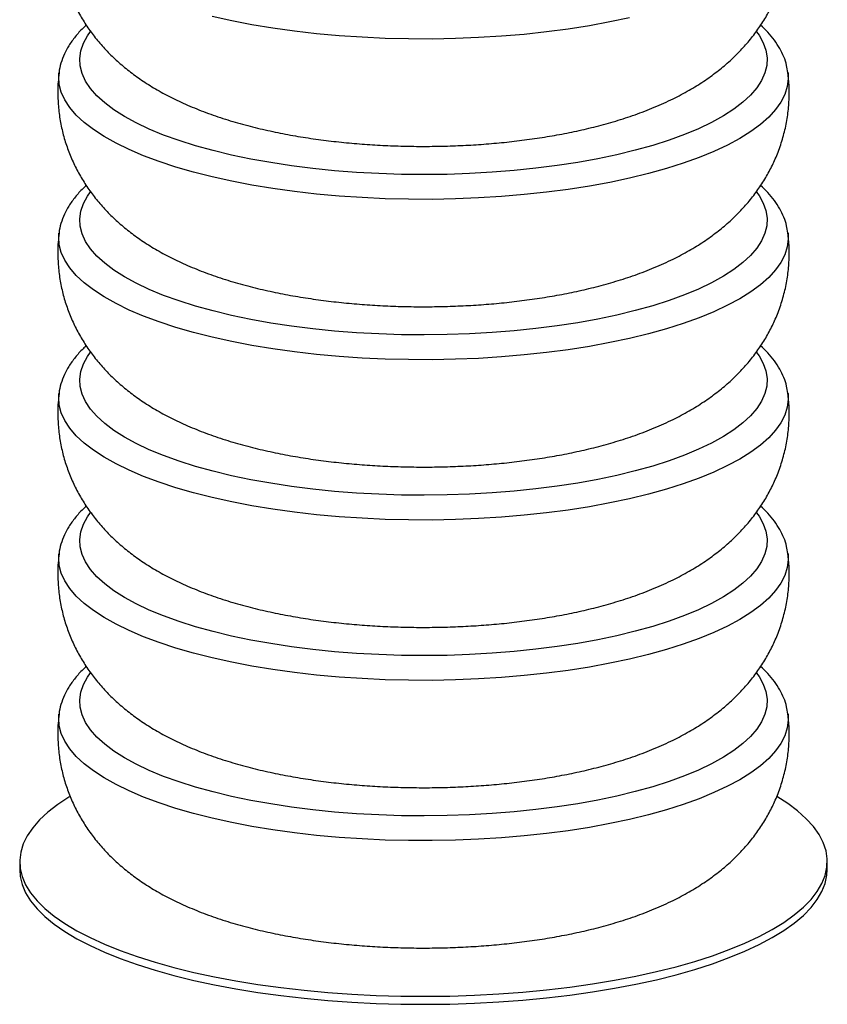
# Paper-space layout '_Dimétrica' of a CAD drawing. Header units: millimetres. Extents: x -245 to 155, y -196 to 556.
# Tile 1 of 3: x -140 to 50, y -196 to 36. Entities that reach past the tile are written whole.
import ezdxf

# ---------------------------------------------------------------- set-up
doc = ezdxf.new("R2010")
doc.units = ezdxf.units.MM

psp = doc.layouts.new('_Dimétrica')

# ---------------------------------------------------------------- linework, layer by layer
at = {"color": 7, "linetype": 'Continuous', "lineweight": 25}
for p, q in [((-130.79, 23.25), (-130.79, 23.31)), ((40.71, 23.37), (40.72, 23.31)), ((-130.79, -14.46), (-130.79, -14.4)), ((40.71, -14.34), (40.72, -14.4)), ((-130.79, -52.17), (-130.79, -52.11)), ((40.71, -52.05), (40.72, -52.11)), ((-130.79, -89.88), (-130.79, -89.82)), ((40.71, -89.76), (40.72, -89.82)), ((-130.79, -127.6), (-130.79, -127.53)), ((40.71, -127.48), (40.72, -127.54)), ((-140.03, -162.24), (-140.03, -164.13)), ((49.97, -164.13), (49.97, -162.24))]:
    psp.add_line(p, q, dxfattribs=at)
at = {"color": 7, "linetype": 'Continuous', "lineweight": 25, "flags": 128}
for points in [[(3.45, 36.25), (-1.19, 35.27), (-6, 34.38), (-10.98, 33.6), (-16.1, 32.92), (-21.33, 32.36), (-26.67, 31.91), (-32.08, 31.58), (-37.54, 31.36), (-43.03, 31.26), (-48.53, 31.27), (-54.02, 31.41), (-59.47, 31.66), (-64.86, 32.02), (-70.17, 32.5), (-75.38, 33.1), (-80.46, 33.8), (-85.39, 34.61), (-90.16, 35.52), (-94.75, 36.54)], [(33.34, 32.95), (33.92, 32.13), (34.9, 30.38), (35.53, 28.61), (35.81, 26.83), (35.73, 25.05), (35.3, 23.27), (34.52, 21.51), (33.4, 19.77), (31.93, 18.05), (30.12, 16.38), (27.98, 14.74), (25.53, 13.16), (22.76, 11.63), (19.7, 10.17), (16.36, 8.78), (12.75, 7.47), (8.88, 6.24), (4.78, 5.09), (0.46, 4.04), (-4.05, 3.09), (-8.75, 2.23), (-13.6, 1.49), (-18.6, 0.85), (-23.7, 0.32), (-28.91, -0.09), (-34.18, -0.39), (-39.5, -0.57), (-44.84, -0.63), (-50.18, -0.58), (-55.51, -0.4), (-60.78, -0.12), (-65.99, 0.29), (-71.1, 0.81), (-76.11, 1.44), (-80.97, 2.18), (-85.68, 3.02), (-90.21, 3.97), (-94.54, 5.01), (-98.66, 6.15), (-102.54, 7.37), (-106.17, 8.68), (-109.54, 10.07), (-112.62, 11.53), (-115.4, 13.05), (-117.88, 14.63), (-120.04, 16.26), (-121.87, 17.93), (-123.37, 19.64), (-124.52, 21.38), (-125.33, 23.14), (-125.78, 24.92), (-125.88, 26.7), (-125.63, 28.48), (-125.02, 30.25), (-124.07, 32.01), (-123.35, 33.03)], [(40.72, 23.31), (40.79, 21.9), (40.56, 20.06), (39.99, 18.24), (39.06, 16.43), (37.79, 14.65), (36.18, 12.89), (34.23, 11.18), (31.96, 9.51), (29.38, 7.89), (26.48, 6.33), (23.3, 4.84), (19.83, 3.41), (16.09, 2.06), (12.11, 0.8), (7.89, -0.38), (3.45, -1.46), (-1.19, -2.45), (-6, -3.33), (-10.98, -4.11), (-16.1, -4.79), (-21.33, -5.35), (-26.67, -5.8), (-32.08, -6.13), (-37.54, -6.35), (-43.03, -6.45), (-48.53, -6.44), (-54.02, -6.31), (-59.47, -6.05), (-64.86, -5.69), (-70.17, -5.21), (-75.38, -4.61), (-80.46, -3.91), (-85.39, -3.1), (-90.16, -2.19), (-94.75, -1.17), (-99.13, -0.06), (-103.29, 1.14), (-107.2, 2.42), (-110.87, 3.79), (-114.26, 5.24), (-117.37, 6.75), (-120.18, 8.33), (-122.68, 9.96), (-124.86, 11.64), (-126.72, 13.37), (-128.24, 15.13), (-129.41, 16.92), (-130.25, 18.74), (-130.73, 20.56), (-130.85, 22.4), (-130.79, 23.25)], [(33.34, -4.76), (33.92, -5.58), (34.9, -7.33), (35.53, -9.1), (35.81, -10.88), (35.73, -12.66), (35.3, -14.44), (34.52, -16.2), (33.4, -17.95), (31.93, -19.66), (30.12, -21.34), (27.98, -22.97), (25.53, -24.55), (22.76, -26.08), (19.7, -27.54), (16.36, -28.93), (12.75, -30.25), (8.88, -31.48), (4.78, -32.62), (0.46, -33.67), (-4.05, -34.63), (-8.75, -35.48), (-13.6, -36.22), (-18.6, -36.86), (-23.7, -37.39), (-28.91, -37.8), (-34.18, -38.1), (-39.5, -38.28), (-44.84, -38.34), (-50.18, -38.29), (-55.51, -38.12), (-60.78, -37.83), (-65.99, -37.42), (-71.1, -36.9), (-76.11, -36.27), (-80.97, -35.54), (-85.68, -34.69), (-90.21, -33.74), (-94.54, -32.7), (-98.66, -31.56), (-102.54, -30.34), (-106.17, -29.03), (-109.54, -27.64), (-112.62, -26.19), (-115.4, -24.67), (-117.88, -23.09), (-120.04, -21.46), (-121.87, -19.78), (-123.37, -18.07), (-124.52, -16.33), (-125.33, -14.57), (-125.78, -12.79), (-125.88, -11.01), (-125.63, -9.23), (-125.02, -7.46), (-124.07, -5.71), (-123.35, -4.69)], [(40.72, -14.4), (40.79, -15.82), (40.56, -17.65), (39.99, -19.47), (39.06, -21.28), (37.79, -23.06), (36.18, -24.82), (34.23, -26.53), (31.96, -28.2), (29.38, -29.82), (26.48, -31.38), (23.3, -32.88), (19.83, -34.3), (16.09, -35.65), (12.11, -36.91), (7.89, -38.09), (3.45, -39.17), (-1.19, -40.16), (-6, -41.05), (-10.98, -41.83), (-16.1, -42.5), (-21.33, -43.06), (-26.67, -43.51), (-32.08, -43.85), (-37.54, -44.07), (-43.03, -44.17), (-48.53, -44.15), (-54.02, -44.02), (-59.47, -43.77), (-64.86, -43.4), (-70.17, -42.92), (-75.38, -42.33), (-80.46, -41.62), (-85.39, -40.81), (-90.16, -39.9), (-94.75, -38.89), (-99.13, -37.78), (-103.29, -36.58), (-107.2, -35.29), (-110.87, -33.92), (-114.26, -32.48), (-117.37, -30.96), (-120.18, -29.39), (-122.68, -27.75), (-124.86, -26.07), (-126.72, -24.34), (-128.24, -22.58), (-129.41, -20.79), (-130.25, -18.98), (-130.73, -17.15), (-130.85, -15.32), (-130.79, -14.46)], [(33.34, -42.48), (33.92, -43.29), (34.9, -45.04), (35.53, -46.81), (35.81, -48.59), (35.73, -50.38), (35.3, -52.15), (34.52, -53.92), (33.4, -55.66), (31.93, -57.37), (30.12, -59.05), (27.98, -60.68), (25.53, -62.27), (22.76, -63.79), (19.7, -65.25), (16.36, -66.64), (12.75, -67.96), (8.88, -69.19), (4.78, -70.33), (0.46, -71.38), (-4.05, -72.34), (-8.75, -73.19), (-13.6, -73.94), (-18.6, -74.57), (-23.7, -75.1), (-28.91, -75.51), (-34.18, -75.81), (-39.5, -75.99), (-44.84, -76.06), (-50.18, -76), (-55.51, -75.83), (-60.78, -75.54), (-65.99, -75.14), (-71.1, -74.62), (-76.11, -73.99), (-80.97, -73.25), (-85.68, -72.4), (-90.21, -71.46), (-94.54, -70.41), (-98.66, -69.28), (-102.54, -68.05), (-106.17, -66.74), (-109.54, -65.36), (-112.62, -63.9), (-115.4, -62.38), (-117.88, -60.8), (-120.04, -59.17), (-121.87, -57.49), (-123.37, -55.78), (-124.52, -54.04), (-125.33, -52.28), (-125.78, -50.5), (-125.88, -48.72), (-125.63, -46.94), (-125.02, -45.17), (-124.07, -43.42), (-123.35, -42.4)], [(40.72, -52.11), (40.79, -53.53), (40.56, -55.36), (39.99, -57.19), (39.06, -58.99), (37.79, -60.78), (36.18, -62.53), (34.23, -64.25), (31.96, -65.92), (29.38, -67.53), (26.48, -69.09), (23.3, -70.59), (19.83, -72.01), (16.09, -73.36), (12.11, -74.62), (7.89, -75.8), (3.45, -76.88), (-1.19, -77.87), (-6, -78.76), (-10.98, -79.54), (-16.1, -80.21), (-21.33, -80.77), (-26.67, -81.22), (-32.08, -81.56), (-37.54, -81.78), (-43.03, -81.88), (-48.53, -81.86), (-54.02, -81.73), (-59.47, -81.48), (-64.86, -81.11), (-70.17, -80.63), (-75.38, -80.04), (-80.46, -79.34), (-85.39, -78.53), (-90.16, -77.61), (-94.75, -76.6), (-99.13, -75.49), (-103.29, -74.29), (-107.2, -73), (-110.87, -71.63), (-114.26, -70.19), (-117.37, -68.68), (-120.18, -67.1), (-122.68, -65.47), (-124.86, -63.78), (-126.72, -62.06), (-128.24, -60.29), (-129.41, -58.5), (-130.25, -56.69), (-130.73, -54.86), (-130.85, -53.03), (-130.79, -52.17)], [(33.34, -80.19), (33.92, -81), (34.9, -82.76), (35.53, -84.53), (35.81, -86.31), (35.73, -88.09), (35.3, -89.86), (34.52, -91.63), (33.4, -93.37), (31.93, -95.08), (30.12, -96.76), (27.98, -98.39), (25.53, -99.98), (22.76, -101.5), (19.7, -102.97), (16.36, -104.36), (12.75, -105.67), (8.88, -106.9), (4.78, -108.05), (0.46, -109.1), (-4.05, -110.05), (-8.75, -110.9), (-13.6, -111.65), (-18.6, -112.29), (-23.7, -112.81), (-28.91, -113.23), (-34.18, -113.52), (-39.5, -113.71), (-44.84, -113.77), (-50.18, -113.71), (-55.51, -113.54), (-60.78, -113.25), (-65.99, -112.85), (-71.1, -112.33), (-76.11, -111.7), (-80.97, -110.96), (-85.68, -110.12), (-90.21, -109.17), (-94.54, -108.12), (-98.66, -106.99), (-102.54, -105.76), (-106.17, -104.45), (-109.54, -103.07), (-112.62, -101.61), (-115.4, -100.09), (-117.88, -98.51), (-120.04, -96.88), (-121.87, -95.21), (-123.37, -93.5), (-124.52, -91.75), (-125.33, -89.99), (-125.78, -88.22), (-125.88, -86.44), (-125.63, -84.65), (-125.02, -82.88), (-124.07, -81.13), (-123.35, -80.11)], [(40.72, -89.82), (40.79, -91.24), (40.56, -93.07), (39.99, -94.9), (39.06, -96.71), (37.79, -98.49), (36.18, -100.24), (34.23, -101.96), (31.96, -103.63), (29.38, -105.25), (26.48, -106.81), (23.3, -108.3), (19.83, -109.73), (16.09, -111.07), (12.11, -112.34), (7.89, -113.51), (3.45, -114.6), (-1.19, -115.58), (-6, -116.47), (-10.98, -117.25), (-16.1, -117.92), (-21.33, -118.49), (-26.67, -118.94), (-32.08, -119.27), (-37.54, -119.49), (-43.03, -119.59), (-48.53, -119.58), (-54.02, -119.44), (-59.47, -119.19), (-64.86, -118.83), (-70.17, -118.34), (-75.38, -117.75), (-80.46, -117.05), (-85.39, -116.24), (-90.16, -115.32), (-94.75, -114.31), (-99.13, -113.2), (-103.29, -112), (-107.2, -110.71), (-110.87, -109.34), (-114.26, -107.9), (-117.37, -106.39), (-120.18, -104.81), (-122.68, -103.18), (-124.86, -101.5), (-126.72, -99.77), (-128.24, -98.01), (-129.41, -96.21), (-130.25, -94.4), (-130.73, -92.57), (-130.85, -90.74), (-130.79, -89.88)], [(33.34, -117.9), (33.92, -118.72), (34.9, -120.47), (35.53, -122.24), (35.81, -124.02), (35.73, -125.8), (35.3, -127.58), (34.52, -129.34), (33.4, -131.08), (31.93, -132.8), (30.12, -134.47), (27.98, -136.11), (25.53, -137.69), (22.76, -139.22), (19.7, -140.68), (16.36, -142.07), (12.75, -143.38), (8.88, -144.61), (4.78, -145.76), (0.46, -146.81), (-4.05, -147.76), (-8.75, -148.61), (-13.6, -149.36), (-18.6, -150), (-23.7, -150.53), (-28.91, -150.94), (-34.18, -151.24), (-39.5, -151.42), (-44.84, -151.48), (-50.18, -151.43), (-55.51, -151.25), (-60.78, -150.96), (-65.99, -150.56), (-71.1, -150.04), (-76.11, -149.41), (-80.97, -148.67), (-85.68, -147.83), (-90.21, -146.88), (-94.54, -145.84), (-98.66, -144.7), (-102.54, -143.47), (-106.17, -142.17), (-109.54, -140.78), (-112.62, -139.32), (-115.4, -137.8), (-117.88, -136.22), (-120.04, -134.59), (-121.87, -132.92), (-123.37, -131.21), (-124.52, -129.47), (-125.33, -127.71), (-125.78, -125.93), (-125.88, -124.15), (-125.63, -122.37), (-125.02, -120.6), (-124.07, -118.84), (-123.35, -117.82)], [(40.72, -127.54), (40.79, -128.95), (40.56, -130.79), (39.99, -132.61), (39.06, -134.42), (37.79, -136.2), (36.18, -137.96), (34.23, -139.67), (31.96, -141.34), (29.38, -142.96), (26.48, -144.52), (23.3, -146.01), (19.83, -147.44), (16.09, -148.78), (12.11, -150.05), (7.89, -151.23), (3.45, -152.31), (-1.19, -153.3), (-6, -154.18), (-10.98, -154.96), (-16.1, -155.64), (-21.33, -156.2), (-26.67, -156.65), (-32.08, -156.98), (-37.54, -157.2), (-43.03, -157.3), (-48.53, -157.29), (-54.02, -157.15), (-59.47, -156.9), (-64.86, -156.54), (-70.17, -156.06), (-75.38, -155.46), (-80.46, -154.76), (-85.39, -153.95), (-90.16, -153.04), (-94.75, -152.02), (-99.13, -150.91), (-103.29, -149.71), (-107.2, -148.43), (-110.87, -147.06), (-114.26, -145.61), (-117.37, -144.1), (-120.18, -142.52), (-122.68, -140.89), (-124.86, -139.21), (-126.72, -137.48), (-128.24, -135.72), (-129.41, -133.93), (-130.25, -132.11), (-130.73, -130.29), (-130.85, -128.45), (-130.79, -127.6)], [(-128.25, -146.97), (-128.47, -147.1), (-131.08, -148.82), (-133.38, -150.59), (-135.34, -152.41), (-136.97, -154.27), (-138.26, -156.15), (-139.2, -158.05), (-139.79, -159.98), (-140.03, -161.91), (-139.91, -163.84), (-139.44, -165.76), (-138.63, -167.67), (-137.46, -169.57), (-135.95, -171.43), (-134.1, -173.26), (-131.92, -175.05), (-129.41, -176.79), (-126.59, -178.48), (-123.47, -180.11), (-120.06, -181.67), (-116.37, -183.16), (-112.41, -184.57), (-108.2, -185.89), (-103.76, -187.13), (-99.1, -188.28), (-94.23, -189.33), (-89.19, -190.28), (-83.98, -191.12), (-78.62, -191.86)], [(-78.62, -191.86), (-73.14, -192.49), (-67.56, -193), (-61.89, -193.41), (-56.16, -193.69), (-50.38, -193.86), (-44.59, -193.91), (-38.8, -193.84), (-33.03, -193.65), (-27.31, -193.35), (-21.65, -192.93), (-16.08, -192.4), (-10.62, -191.76), (-5.29, -191), (-0.1, -190.14), (4.92, -189.18), (9.75, -188.11), (14.38, -186.95), (18.79, -185.7), (22.96, -184.36), (26.88, -182.93), (30.53, -181.43), (33.9, -179.86), (36.98, -178.23), (39.75, -176.53), (42.2, -174.78), (44.33, -172.98), (46.13, -171.15), (47.59, -169.28), (48.71, -167.38), (49.47, -165.47), (49.89, -163.54), (49.95, -161.61), (49.66, -159.68), (49.01, -157.76), (48.02, -155.86), (46.68, -153.98), (45, -152.13), (42.98, -150.32), (40.64, -148.56), (38.12, -146.92)], [(-140.03, -164.13), (-139.91, -165.72), (-139.44, -167.65), (-138.63, -169.56), (-137.46, -171.45), (-135.95, -173.32), (-134.1, -175.15), (-131.92, -176.94), (-129.41, -178.68), (-126.59, -180.36), (-123.47, -181.99), (-120.06, -183.55), (-116.37, -185.04), (-112.41, -186.45), (-108.2, -187.78), (-103.76, -189.02), (-99.1, -190.17), (-94.23, -191.22), (-89.19, -192.17), (-83.98, -193.01), (-78.62, -193.75)], [(-78.62, -193.75), (-73.14, -194.38), (-67.56, -194.89), (-61.89, -195.29), (-56.16, -195.58), (-50.38, -195.74), (-44.59, -195.79), (-38.8, -195.73), (-33.03, -195.54), (-27.31, -195.24), (-21.65, -194.82), (-16.08, -194.29), (-10.62, -193.64), (-5.29, -192.89), (-0.1, -192.03), (4.92, -191.06), (9.75, -190), (14.38, -188.84), (18.79, -187.58), (22.96, -186.24), (26.88, -184.82), (30.53, -183.32), (33.9, -181.75), (36.98, -180.11), (39.75, -178.41), (42.2, -176.67), (44.33, -174.87), (46.13, -173.03), (47.59, -171.16), (48.71, -169.27), (49.47, -167.35), (49.89, -165.43), (49.97, -164.13)]]:
    psp.add_lwpolyline(points, dxfattribs=at)
at = {"color": 7, "linetype": 'Continuous', "lineweight": 25}
for points, knots in [([(-130.74, 61.04), (-130.84, 60.32), (-131.08, 58.43), (-131.1, 55.37), (-130.86, 51.9), (-130.31, 48.49), (-129.47, 45.19), (-128.35, 41.99), (-126.98, 38.93), (-125.37, 35.99), (-123.52, 33.2), (-121.46, 30.55), (-119.18, 28.05), (-116.68, 25.67), (-113.94, 23.42), (-110.93, 21.27), (-107.63, 19.22), (-103.98, 17.27), (-99.98, 15.43), (-95.66, 13.73), (-91.13, 12.2), (-86.46, 10.88), (-81.75, 9.74), (-76.99, 8.77), (-72.21, 7.97), (-67.39, 7.31), (-62.55, 6.79), (-57.69, 6.4), (-52.81, 6.14), (-47.91, 6.01), (-43.02, 6), (-38.13, 6.11), (-33.27, 6.34), (-28.43, 6.71), (-23.64, 7.2), (-18.88, 7.82), (-14.17, 8.58), (-9.51, 9.48), (-4.9, 10.55), (-0.32, 11.79), (4.24, 13.24), (8.76, 14.94), (13.04, 16.83), (16.96, 18.88), (20.43, 20.98), (23.58, 23.19), (26.42, 25.51), (29, 27.93), (31.33, 30.48), (33.42, 33.16), (35.28, 35.96), (36.89, 38.88), (38.3, 42.02), (39.46, 45.37), (40.33, 48.9), (40.86, 52.45), (41.04, 55.98), (40.98, 58.85), (40.75, 60.52), (40.68, 61.03)], [0, 0, 0, 0, 0.009278, 0.024224, 0.039005, 0.053655, 0.068216, 0.082735, 0.097262, 0.111858, 0.126591, 0.14155, 0.156843, 0.172608, 0.189015, 0.206269, 0.22459, 0.244159, 0.264985, 0.28674, 0.308723, 0.330321, 0.351376, 0.371911, 0.392012, 0.411771, 0.431267, 0.450568, 0.469733, 0.488811, 0.507848, 0.526886, 0.545956, 0.565099, 0.584363, 0.603802, 0.623479, 0.643469, 0.663864, 0.684776, 0.70633, 0.728633, 0.751675, 0.772111, 0.791324, 0.809323, 0.826306, 0.842495, 0.858082, 0.873218, 0.88802, 0.902572, 0.91694, 0.932722, 0.948233, 0.963477, 0.978497, 0.993337, 1, 1, 1, 1]), ([(-124.34, 34.52), (-124.6, 34.29), (-125.59, 33.43), (-126.99, 31.83), (-128.46, 29.8), (-129.59, 27.72), (-130.34, 25.62), (-130.74, 24.09), (-130.78, 23.29), (-130.78, 23.23)], [0, 0, 0, 0, 0.0715499, 0.2717633, 0.4668715, 0.634972, 0.8139146, 0.9852958, 1, 1, 1, 1]), ([(40.68, 23.4), (40.6, 23.95), (40.42, 25.2), (39.78, 27.09), (38.83, 29.07), (37.56, 31.01), (36.06, 32.85), (34.86, 33.99), (34.28, 34.53)], [0, 0, 0, 0, 0.130761, 0.297169, 0.467612, 0.644464, 0.82914, 1, 1, 1, 1]), ([(-130.74, 23.32), (-130.84, 22.6), (-131.08, 20.72), (-131.1, 17.66), (-130.86, 14.18), (-130.31, 10.78), (-129.47, 7.48), (-128.35, 4.28), (-126.98, 1.21), (-125.37, -1.72), (-123.52, -4.51), (-121.46, -7.16), (-119.18, -9.66), (-116.68, -12.04), (-113.94, -14.29), (-110.93, -16.44), (-107.63, -18.49), (-103.98, -20.44), (-99.98, -22.28), (-95.66, -23.99), (-91.13, -25.51), (-86.46, -26.84), (-81.75, -27.97), (-76.99, -28.94), (-72.21, -29.74), (-67.39, -30.4), (-62.55, -30.92), (-57.69, -31.31), (-52.81, -31.57), (-47.91, -31.71), (-43.02, -31.72), (-38.13, -31.6), (-33.27, -31.37), (-28.43, -31.01), (-23.64, -30.52), (-18.88, -29.89), (-14.17, -29.14), (-9.51, -28.23), (-4.9, -27.17), (-0.32, -25.92), (4.24, -24.47), (8.76, -22.77), (13.04, -20.88), (16.96, -18.84), (20.43, -16.73), (23.58, -14.52), (26.42, -12.21), (29, -9.78), (31.33, -7.23), (33.42, -4.55), (35.28, -1.75), (36.89, 1.17), (38.3, 4.31), (39.46, 7.66), (40.33, 11.18), (40.86, 14.73), (41.04, 18.27), (40.98, 21.14), (40.75, 22.8), (40.68, 23.32)], [0, 0, 0, 0, 0.009278, 0.024224, 0.039005, 0.053655, 0.068216, 0.082735, 0.097262, 0.111858, 0.126591, 0.14155, 0.156843, 0.172608, 0.189015, 0.206269, 0.22459, 0.244159, 0.264985, 0.28674, 0.308723, 0.330321, 0.351376, 0.371911, 0.392012, 0.411771, 0.431267, 0.450568, 0.469733, 0.488811, 0.507848, 0.526886, 0.545956, 0.565099, 0.584363, 0.603802, 0.623479, 0.643469, 0.663864, 0.684776, 0.70633, 0.728633, 0.751675, 0.772111, 0.791324, 0.809323, 0.826306, 0.842495, 0.858082, 0.873218, 0.88802, 0.902572, 0.91694, 0.932722, 0.948233, 0.963477, 0.978497, 0.993337, 1, 1, 1, 1]), ([(-124.34, -3.2), (-124.6, -3.42), (-125.59, -4.28), (-126.99, -5.88), (-128.46, -7.91), (-129.59, -9.99), (-130.34, -12.09), (-130.74, -13.63), (-130.78, -14.42), (-130.78, -14.49)], [0, 0, 0, 0, 0.0715499, 0.2717633, 0.4668715, 0.634972, 0.8139146, 0.9852958, 1, 1, 1, 1]), ([(40.68, -14.31), (40.6, -13.76), (40.42, -12.52), (39.78, -10.63), (38.83, -8.64), (37.56, -6.7), (36.06, -4.86), (34.86, -3.73), (34.28, -3.18)], [0, 0, 0, 0, 0.130761, 0.297169, 0.467612, 0.644464, 0.82914, 1, 1, 1, 1]), ([(-130.74, -14.39), (-130.84, -15.11), (-131.08, -16.99), (-131.1, -20.06), (-130.86, -23.53), (-130.31, -26.93), (-129.47, -30.24), (-128.35, -33.43), (-126.98, -36.5), (-125.37, -39.43), (-123.52, -42.22), (-121.46, -44.87), (-119.18, -47.38), (-116.68, -49.75), (-113.94, -52.01), (-110.93, -54.15), (-107.63, -56.2), (-103.98, -58.15), (-99.98, -60), (-95.66, -61.7), (-91.13, -63.22), (-86.46, -64.55), (-81.75, -65.69), (-76.99, -66.65), (-72.21, -67.46), (-67.39, -68.11), (-62.55, -68.63), (-57.69, -69.02), (-52.81, -69.28), (-47.91, -69.42), (-43.02, -69.43), (-38.13, -69.32), (-33.27, -69.08), (-28.43, -68.72), (-23.64, -68.23), (-18.88, -67.61), (-14.17, -66.85), (-9.51, -65.94), (-4.9, -64.88), (-0.32, -63.63), (4.24, -62.18), (8.76, -60.48), (13.04, -58.59), (16.96, -56.55), (20.43, -54.44), (23.58, -52.23), (26.42, -49.92), (29, -47.49), (31.33, -44.94), (33.42, -42.27), (35.28, -39.47), (36.89, -36.54), (38.3, -33.4), (39.46, -30.06), (40.33, -26.53), (40.86, -22.98), (41.04, -19.45), (40.98, -16.57), (40.75, -14.91), (40.68, -14.39)], [0, 0, 0, 0, 0.009278, 0.024224, 0.039005, 0.053655, 0.068216, 0.082735, 0.097262, 0.111858, 0.126591, 0.14155, 0.156843, 0.172608, 0.189015, 0.206269, 0.22459, 0.244159, 0.264985, 0.28674, 0.308723, 0.330321, 0.351376, 0.371911, 0.392012, 0.411771, 0.431267, 0.450568, 0.469733, 0.488811, 0.507848, 0.526886, 0.545956, 0.565099, 0.584363, 0.603802, 0.623479, 0.643469, 0.663864, 0.684776, 0.70633, 0.728633, 0.751675, 0.772111, 0.791324, 0.809323, 0.826306, 0.842495, 0.858082, 0.873218, 0.88802, 0.902572, 0.91694, 0.932722, 0.948233, 0.963477, 0.978497, 0.993337, 1, 1, 1, 1]), ([(-124.34, -40.91), (-124.6, -41.13), (-125.59, -41.99), (-126.99, -43.59), (-128.46, -45.62), (-129.59, -47.7), (-130.34, -49.8), (-130.74, -51.34), (-130.78, -52.14), (-130.78, -52.2)], [0, 0, 0, 0, 0.0715499, 0.2717633, 0.4668715, 0.634972, 0.8139146, 0.9852958, 1, 1, 1, 1]), ([(40.68, -52.02), (40.6, -51.48), (40.42, -50.23), (39.78, -48.34), (38.83, -46.35), (37.56, -44.41), (36.06, -42.58), (34.86, -41.44), (34.28, -40.89)], [0, 0, 0, 0, 0.1307614, 0.2971688, 0.4676122, 0.6444635, 0.8291398, 1, 1, 1, 1]), ([(-130.74, -52.1), (-130.84, -52.82), (-131.08, -54.7), (-131.1, -57.77), (-130.86, -61.24), (-130.31, -64.64), (-129.47, -67.95), (-128.35, -71.14), (-126.98, -74.21), (-125.37, -77.14), (-123.52, -79.93), (-121.46, -82.58), (-119.18, -85.09), (-116.68, -87.46), (-113.94, -89.72), (-110.93, -91.86), (-107.63, -93.91), (-103.98, -95.87), (-99.98, -97.71), (-95.66, -99.41), (-91.13, -100.93), (-86.46, -102.26), (-81.75, -103.4), (-76.99, -104.36), (-72.21, -105.17), (-67.39, -105.83), (-62.55, -106.35), (-57.69, -106.74), (-52.81, -107), (-47.91, -107.13), (-43.02, -107.14), (-38.13, -107.03), (-33.27, -106.79), (-28.43, -106.43), (-23.64, -105.94), (-18.88, -105.32), (-14.17, -104.56), (-9.51, -103.66), (-4.9, -102.59), (-0.32, -101.35), (4.24, -99.89), (8.76, -98.2), (13.04, -96.3), (16.96, -94.26), (20.43, -92.16), (23.58, -89.95), (26.42, -87.63), (29, -85.2), (31.33, -82.65), (33.42, -79.98), (35.28, -77.18), (36.89, -74.26), (38.3, -71.12), (39.46, -67.77), (40.33, -64.24), (40.86, -60.69), (41.04, -57.16), (40.98, -54.29), (40.75, -52.62), (40.68, -52.1)], [0, 0, 0, 0, 0.009278, 0.024224, 0.039005, 0.053655, 0.068216, 0.082735, 0.097262, 0.111858, 0.126591, 0.14155, 0.156843, 0.172608, 0.189015, 0.206269, 0.22459, 0.244159, 0.264985, 0.28674, 0.308723, 0.330321, 0.351376, 0.371911, 0.392012, 0.411771, 0.431267, 0.450568, 0.469733, 0.488811, 0.507848, 0.526886, 0.545956, 0.565099, 0.584363, 0.603802, 0.623479, 0.643469, 0.663864, 0.684776, 0.70633, 0.728633, 0.751675, 0.772111, 0.791324, 0.809323, 0.826306, 0.842495, 0.858082, 0.873218, 0.88802, 0.902572, 0.91694, 0.932722, 0.948233, 0.963477, 0.978497, 0.993337, 1, 1, 1, 1]), ([(-124.34, -78.62), (-124.6, -78.85), (-125.59, -79.71), (-126.99, -81.3), (-128.46, -83.33), (-129.59, -85.42), (-130.34, -87.52), (-130.74, -89.05), (-130.78, -89.85), (-130.78, -89.91)], [0, 0, 0, 0, 0.0715499, 0.2717633, 0.4668715, 0.634972, 0.8139146, 0.9852958, 1, 1, 1, 1]), ([(40.68, -89.74), (40.6, -89.19), (40.42, -87.94), (39.78, -86.05), (38.83, -84.07), (37.56, -82.13), (36.06, -80.29), (34.86, -79.15), (34.28, -78.6)], [0, 0, 0, 0, 0.130761, 0.297169, 0.467612, 0.644464, 0.82914, 1, 1, 1, 1]), ([(-130.74, -89.81), (-130.84, -90.53), (-131.08, -92.41), (-131.1, -95.48), (-130.86, -98.95), (-130.31, -102.35), (-129.47, -105.66), (-128.35, -108.85), (-126.98, -111.92), (-125.37, -114.86), (-123.52, -117.65), (-121.46, -120.29), (-119.18, -122.8), (-116.68, -125.18), (-113.94, -127.43), (-110.93, -129.58), (-107.63, -131.63), (-103.98, -133.58), (-99.98, -135.42), (-95.66, -137.12), (-91.13, -138.64), (-86.46, -139.97), (-81.75, -141.11), (-76.99, -142.07), (-72.21, -142.88), (-67.39, -143.54), (-62.55, -144.06), (-57.69, -144.45), (-52.81, -144.71), (-47.91, -144.84), (-43.02, -144.85), (-38.13, -144.74), (-33.27, -144.5), (-28.43, -144.14), (-23.64, -143.65), (-18.88, -143.03), (-14.17, -142.27), (-9.51, -141.37), (-4.9, -140.3), (-0.32, -139.06), (4.24, -137.61), (8.76, -135.91), (13.04, -134.01), (16.96, -131.97), (20.43, -129.87), (23.58, -127.66), (26.42, -125.34), (29, -122.92), (31.33, -120.37), (33.42, -117.69), (35.28, -114.89), (36.89, -111.97), (38.3, -108.83), (39.46, -105.48), (40.33, -101.95), (40.86, -98.4), (41.04, -94.87), (40.98, -92), (40.75, -90.33), (40.68, -89.82)], [0, 0, 0, 0, 0.009278, 0.024224, 0.039005, 0.053655, 0.068216, 0.082735, 0.097262, 0.111858, 0.126591, 0.14155, 0.156843, 0.172608, 0.189015, 0.206269, 0.22459, 0.244159, 0.264985, 0.28674, 0.308723, 0.330321, 0.351376, 0.371911, 0.392012, 0.411771, 0.431267, 0.450568, 0.469733, 0.488811, 0.507848, 0.526886, 0.545956, 0.565099, 0.584363, 0.603802, 0.623479, 0.643469, 0.663864, 0.684776, 0.70633, 0.728633, 0.751675, 0.772111, 0.791324, 0.809323, 0.826306, 0.842495, 0.858082, 0.873218, 0.88802, 0.902572, 0.91694, 0.932722, 0.948233, 0.963477, 0.978497, 0.993337, 1, 1, 1, 1]), ([(-124.34, -116.33), (-124.6, -116.56), (-125.59, -117.42), (-126.99, -119.02), (-128.46, -121.05), (-129.59, -123.13), (-130.34, -125.23), (-130.74, -126.76), (-130.78, -127.56), (-130.78, -127.62)], [0, 0, 0, 0, 0.07155, 0.271763, 0.466872, 0.634972, 0.813915, 0.985296, 1, 1, 1, 1]), ([(40.68, -127.45), (40.6, -126.9), (40.42, -125.65), (39.78, -123.76), (38.83, -121.78), (37.56, -119.84), (36.06, -118), (34.86, -116.86), (34.28, -116.32)], [0, 0, 0, 0, 0.130761, 0.297169, 0.467612, 0.644464, 0.82914, 1, 1, 1, 1]), ([(-130.74, -127.52), (-130.84, -128.25), (-131.08, -130.13), (-131.1, -133.19), (-130.86, -136.67), (-130.31, -140.07), (-129.47, -143.37), (-128.35, -146.57), (-126.98, -149.64), (-125.37, -152.57), (-123.52, -155.36), (-121.46, -158.01), (-119.18, -160.51), (-116.68, -162.89), (-113.94, -165.14), (-110.93, -167.29), (-107.63, -169.34), (-103.98, -171.29), (-99.98, -173.13), (-95.66, -174.83), (-91.13, -176.36), (-86.46, -177.69), (-81.75, -178.82), (-76.99, -179.79), (-72.21, -180.59), (-67.39, -181.25), (-62.55, -181.77), (-57.69, -182.16), (-52.81, -182.42), (-47.91, -182.56), (-43.02, -182.57), (-38.13, -182.45), (-33.27, -182.22), (-28.43, -181.85), (-23.64, -181.36), (-18.88, -180.74), (-14.17, -179.99), (-9.51, -179.08), (-4.9, -178.02), (-0.32, -176.77), (4.24, -175.32), (8.76, -173.62), (13.04, -171.73), (16.96, -169.69), (20.43, -167.58), (23.58, -165.37), (26.42, -163.06), (29, -160.63), (31.33, -158.08), (33.42, -155.4), (35.28, -152.6), (36.89, -149.68), (38.3, -146.54), (39.46, -143.19), (40.33, -139.66), (40.86, -136.12), (41.04, -132.58), (40.98, -129.71), (40.75, -128.04), (40.68, -127.53)], [0, 0, 0, 0, 0.009278, 0.024224, 0.039005, 0.053655, 0.068216, 0.082735, 0.097262, 0.111858, 0.126591, 0.14155, 0.156843, 0.172608, 0.189015, 0.206269, 0.22459, 0.244159, 0.264985, 0.28674, 0.308723, 0.330321, 0.351376, 0.371911, 0.392012, 0.411771, 0.431267, 0.450568, 0.469733, 0.488811, 0.507848, 0.526886, 0.545956, 0.565099, 0.584363, 0.603802, 0.623479, 0.643469, 0.663864, 0.684776, 0.70633, 0.728633, 0.751675, 0.772111, 0.791324, 0.809323, 0.826306, 0.842495, 0.858082, 0.873218, 0.88802, 0.902572, 0.91694, 0.932722, 0.948233, 0.963477, 0.978497, 0.993337, 1, 1, 1, 1])]:
    psp.add_open_spline(points, degree=3, knots=knots, dxfattribs=at)

doc.saveas('drawing.dxf')
